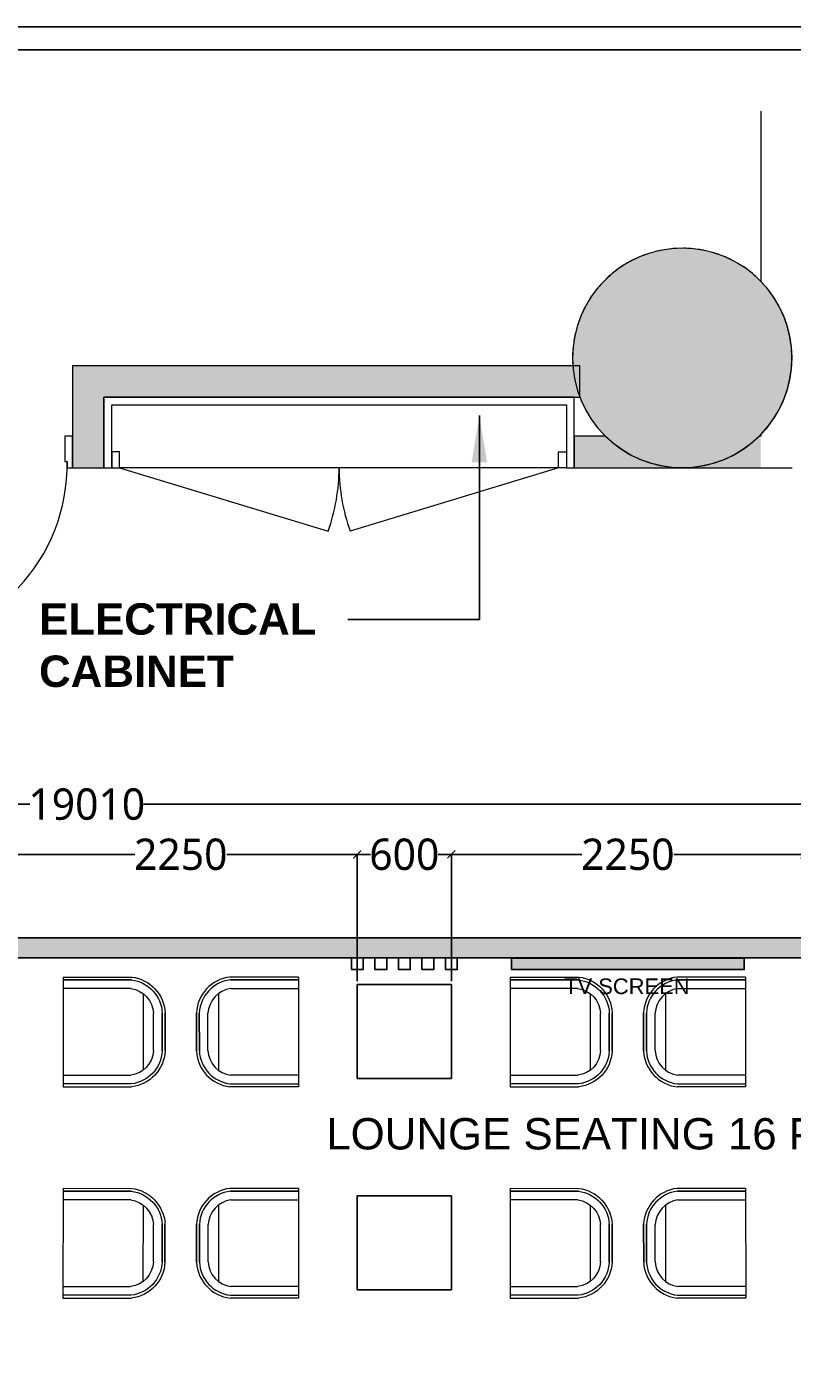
# Model space of a CAD drawing. Header units: millimetres. Extents: x 502444 to 745500, y -417645 to -375189.
# Tile 13 of 208: x 518281 to 523160, y -383778 to -375189. Entities that reach past the tile are written whole.
import ezdxf

# ---------------------------------------------------------------- set-up
doc = ezdxf.new("R2010")
doc.units = ezdxf.units.MM
doc.layers.get('Defpoints').update_dxf_attribs({"color": 251})
for name, color, linetype, lineweight in [('0FM-WS-TEXT', 7, 'Continuous', 25), ('A-DOOR', 31, 'Continuous', 9), ('A-FLOR', 192, 'Continuous', 9), ('A-GENM', 13, 'Continuous', 9), ('A-WALL', 113, 'Continuous', 9), ('A-WALL-PATT', 111, 'Continuous', 9), ('furniture', 7, 'Continuous', 20), ('G-ANNO-TEXT', 231, 'Continuous', 9), ('S-COLS', 52, 'Continuous', 9), ('Text', 7, 'Continuous', 25), ('Wall New', 1, 'Continuous', 50)]:
    doc.layers.add(name, color=color, linetype=linetype, lineweight=lineweight)
doc.layers.add('DIMENSIONS', color=7, linetype='Continuous', lineweight=25, true_color=0xcc0000)
doc.styles.add('Arial_1', font='arial.ttf', dxfattribs={"height": 500})
doc.styles.add('Arial_B_4', font='arialbd.ttf', dxfattribs={"height": 800})
doc.styles.add('RS75', font='@Malgun Gothic', dxfattribs={"height": 75})
doc.dimstyles.new('Diagonal_-_1_5mm', dxfattribs={"dimscale": 304.8, "dimtxt": 300, "dimasz": 0.984252, "dimexe": 0.656168, "dimexo": 0.656168, "dimgap": 0.328084, "dimtad": 1, "dimdec": 0, "dimzin": 0, "dimdsep": 46, "dimtxsty": 'Arial_1', "dimblk1": 'OBLIQUE', "dimblk2": 'OBLIQUE', "dimsah": 1, "dimcen": 0.09, "dimdle": 0.656168, "dimazin": 0, "dimtfac": 1, "dimtdec": 0, "dimtmove": 1, "dimatfit": 1, "dimfxl": 1, "dimtvp": 1, "dimtfill": 1, "dimtolj": 1, "dimtzin": 0, "dimarcsym": 2})
doc.dimstyles.new('DIM', dxfattribs={"dimtxt": 100, "dimasz": 50, "dimexe": 0, "dimexo": 20, "dimgap": 0, "dimtad": 0, "dimdec": 0, "dimrnd": 5, "dimzin": 0, "dimdsep": 46, "dimtxsty": 'Standard', "dimblk": 'OBLIQUE', "dimcen": 0, "dimdle": 10, "dimadec": 4, "dimazin": 0, "dimtfac": 1, "dimtdec": 0, "dimtofl": 0, "dimtmove": 1, "dimatfit": 3, "dimfxl": 1, "dimtolj": 1, "dimtzin": 0, "dimarcsym": 0})

# ---------------------------------------------------------------- blocks, each defined once
blk = doc.blocks.new('sheet format horizontal')
at = {"layer": 'Text'}
for points in [[(66770.91, -4572.61), (66770.91, -3464.93), (65208.79, -3464.93), (65208.79, -4572.61)], [(66770.91, -4572.61), (65208.79, -4572.61), (65208.79, -3464.93), (66770.91, -3464.93)], [(65217.44, -3473.58), (66762.26, -3473.58), (66762.26, -4563.96), (65217.44, -4563.96)]]:
    blk.add_lwpolyline(points, close=True, dxfattribs=at)
blk = doc.blocks.new('cabinet - cabinet-9148092-L1 - FFL - MEZZANINE LEVEL_EXTN')
at = {"layer": 'A-GENM'}
for p, q in [((-1400, 0), (-70.1, 404.8)), ((1400, 0), (70.1, 404.8)), ((-1450, -100), (-1450, 0)), ((-1450, 0), (-1400, 0)), ((-1400, 0), (1400, 0)), ((-1400, 0), (-1400, -100)), ((1450, 0), (1400, 0)), ((1400, 0), (1400, -100)), ((1450, -100), (1450, 0)), ((-1400, -100), (-1450, -100)), ((1400, -100), (1450, -100))]:
    blk.add_line(p, q, dxfattribs=at)
at = {"layer": 'A-GENM', "lineweight": 18}
for p, q in [((-1500, 0), (-1500, -450)), ((-1450, 0), (-1500, 0)), ((-1450, -400), (-1450, 0)), ((1500, 0), (1450, 0)), ((1450, 0), (1450, -400)), ((1500, -450), (1500, 0)), ((1450, -400), (-1450, -400)), ((-1500, -450), (1500, -450))]:
    blk.add_line(p, q, dxfattribs=at)
at = {"layer": 'A-GENM'}
for centre, start, end in [((-1203, 0), 0, 19.66112), ((1203, 0), 160.33888, 180)]:
    blk.add_arc(centre, 1203, start, end, dxfattribs=at)
blk = doc.blocks.new('acm_Single Swing Door_FR-2Hr_FD 01 - FD_1200 X 2400_Type 01-13524598-L1 - FFL - MEZZANINE LEVEL_EXTN')
at = {"layer": 'A-DOOR'}
for p, q in [((650, 1230), (610, 1230)), ((610, 100), (610, 1230)), ((650, 100), (650, 1230)), ((-480, 100), (-515, 100)), ((-515, 100), (-515, -100)), ((-480, 60), (-480, 100)), ((650, 100), (610, 100)), ((685, 100), (650, 100)), ((650, 100), (650, 60)), ((685, -100), (685, 100)), ((-465, 60), (-480, 60)), ((-465, -100), (-465, 60)), ((650, 60), (635, 60)), ((635, 60), (635, -100)), ((-515, -100), (-465, -100)), ((635, -100), (685, -100))]:
    blk.add_line(p, q, dxfattribs=at)
blk.add_arc((671.9, 79.6), 1152.1, 93.08124, 180.97536, dxfattribs=at)
blk = doc.blocks.new('_Oblique')
at = {"color": 0, "linetype": 'ByBlock', "lineweight": -2}
blk.add_line((-0.5, -0.5), (0.5, 0.5), dxfattribs=at)
blk = doc.blocks.new('_ArchTick')
at = {"color": 0, "linetype": 'ByBlock', "const_width": 0.15}
blk.add_lwpolyline([(-0.5, -0.5), (0.5, 0.5)], dxfattribs=at)
blk = doc.blocks.new('*D25')
at = {"layer": 'Defpoints', "color": 0, "lineweight": 25, "ltscale": 250, "transparency": 16777216}
for p in [(528166.6, -380148.3), (509158.2, -381000.9, 0), (528166.7, -380999.8, 0)]:
    blk.add_point(p, dxfattribs=at)
at = {"layer": 'DIMENSIONS', "color": 0, "lineweight": -2, "ltscale": 250, "transparency": 16777216}
for p, q in [((509148.2, -380149.4), (518299.8, -380148.8)), ((509158.2, -380980.9), (509158.2, -380149.4)), ((528176.6, -380148.3), (519025.1, -380148.8)), ((528166.7, -380979.8), (528166.6, -380148.3))]:
    blk.add_line(p, q, dxfattribs=at)
at = {"layer": 'DIMENSIONS', "color": 0, "lineweight": -2, "ltscale": 250, "transparency": 16777216, "xscale": 50, "yscale": 50, "zscale": 50}
for p, rotation in [((509158.2, -380149.4), 180.0032110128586), ((528166.6, -380148.3), 0.003211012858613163)]:
    blk.add_blockref('_ArchTick', p, dxfattribs=dict(at, rotation=rotation))
at = {"layer": 'DIMENSIONS', "color": 0, "ltscale": 250, "transparency": 16777216, "insert": (518662.4, -380148.8), "char_height": 75, "attachment_point": 5, "rotation": 0.00321, "style": 'RS75'}
blk.add_mtext('\\A1;{\\H2.6667x;19010}', dxfattribs=at)
blk = doc.blocks.new('DYHTU')
at = {"layer": 'furniture', "color": 9, "true_color": 0xc7c8ca}
for p, q in [((517358, -382569.1, 0), (516920.8, -382569.6, 0)), ((517358.1, -382587.4, 0), (516923, -382587.8, 0)), ((516923, -382587.8, 0), (517358.1, -382587.4, 0)), ((516926.6, -382643.1, 0), (517357.8, -382642.6, 0)), ((517358, -382569.1, 0), (517358.8, -383269.1, 0)), ((516847.8, -382675.8, 0), (516848.3, -383163.5, 0)), ((516708.1, -383041, 0), (516708, -382798.5, 0)), ((516708, -382798.5, 0), (516708.1, -383041, 0)), ((516726.3, -382799.4, 0), (516726.5, -383040.1, 0)), ((516726.5, -383040.1, 0), (516726.3, -382799.4, 0)), ((516781.7, -383038.6, 0), (516781.6, -382800.7, 0)), ((517358.7, -383195.6, 0), (516927.1, -383196, 0)), ((517358.8, -383269.1, 0), (516921.4, -383269.5, 0)), ((516923.6, -383251.2, 0), (517358.7, -383250.8, 0))]:
    blk.add_line(p, q, dxfattribs=at)
for centre, radius, start, end in [((516949.8, -382809.9, 0), 242.1, 96.87202, 177.29736), ((516949.8, -382809.9, 0), 223.7, 96.87202, 177.29736), ((516949.8, -382809.9, 0), 168.5, 97.91094, 176.87666), ((516949.9, -383029.1, 0), 242.1, 182.82153, 263.24687), ((516949.9, -383029.1, 0), 223.7, 182.82153, 263.24687), ((516949.9, -383029.1, 0), 168.5, 183.24223, 262.20795)]:
    blk.add_arc(centre, radius, start, end, dxfattribs=at)
blk = doc.blocks.new('*D119')
at = {"layer": 'Defpoints', "color": 0, "lineweight": 25, "ltscale": 250, "transparency": 16777216}
for p in [(520387.4, -380468.9), (518135.9, -381297.8, 0), (520387.4, -381297.8, 0)]:
    blk.add_point(p, dxfattribs=at)
at = {"layer": 'DIMENSIONS', "color": 0, "lineweight": -2, "ltscale": 250, "transparency": 16777216}
for p, q in [((518125.9, -380468.9), (518968.8, -380468.9)), ((518135.9, -381277.8), (518135.9, -380468.9)), ((520397.4, -380468.9), (519554.5, -380468.9)), ((520387.4, -381277.8), (520387.4, -380468.9))]:
    blk.add_line(p, q, dxfattribs=at)
at = {"layer": 'DIMENSIONS', "color": 0, "lineweight": -2, "ltscale": 250, "transparency": 16777216, "xscale": 50, "yscale": 50, "zscale": 50, "rotation": 180}
blk.add_blockref('_ArchTick', (518135.9, -380468.9), dxfattribs=at)
at = {"layer": 'DIMENSIONS', "color": 0, "lineweight": -2, "ltscale": 250, "transparency": 16777216, "xscale": 50, "yscale": 50, "zscale": 50}
blk.add_blockref('_ArchTick', (520387.4, -380468.9), dxfattribs=at)
at = {"layer": 'DIMENSIONS', "color": 0, "ltscale": 250, "transparency": 16777216, "insert": (519261.7, -380468.9), "char_height": 75, "attachment_point": 5, "style": 'RS75'}
blk.add_mtext('\\A1;{\\H2.6667x;2250}', dxfattribs=at)
blk = doc.blocks.new('*D150')
at = {"layer": 'Defpoints', "color": 0, "lineweight": 25, "ltscale": 250, "transparency": 16777216}
for p in [(523238.8, -380468.9), (520987.4, -381297.8, 0), (523238.8, -381297.8, 0)]:
    blk.add_point(p, dxfattribs=at)
at = {"layer": 'DIMENSIONS', "color": 0, "lineweight": -2, "ltscale": 250, "transparency": 16777216}
for p, q in [((520977.4, -380468.9), (521820.2, -380468.9)), ((520987.4, -381277.8), (520987.4, -380468.9)), ((523248.8, -380468.9), (522406, -380468.9)), ((523238.8, -381277.8), (523238.8, -380468.9))]:
    blk.add_line(p, q, dxfattribs=at)
at = {"layer": 'DIMENSIONS', "color": 0, "lineweight": -2, "ltscale": 250, "transparency": 16777216, "xscale": 50, "yscale": 50, "zscale": 50, "rotation": 180}
blk.add_blockref('_ArchTick', (520987.4, -380468.9), dxfattribs=at)
at = {"layer": 'DIMENSIONS', "color": 0, "lineweight": -2, "ltscale": 250, "transparency": 16777216, "xscale": 50, "yscale": 50, "zscale": 50}
blk.add_blockref('_ArchTick', (523238.8, -380468.9), dxfattribs=at)
at = {"layer": 'DIMENSIONS', "color": 0, "ltscale": 250, "transparency": 16777216, "insert": (522113.1, -380468.9), "char_height": 75, "attachment_point": 5, "style": 'RS75'}
blk.add_mtext('\\A1;{\\H2.6667x;2250}', dxfattribs=at)
blk = doc.blocks.new('*D152')
at = {"layer": 'Defpoints', "color": 0, "lineweight": 25, "ltscale": 250, "transparency": 16777216}
for p in [(520987.4, -380468.9), (520387.4, -381297.8, 0), (520987.4, -381277.8, 0)]:
    blk.add_point(p, dxfattribs=at)
at = {"layer": 'DIMENSIONS', "color": 0, "lineweight": -2, "ltscale": 250, "transparency": 16777216}
for p, q in [((520377.4, -380468.9), (520471.2, -380468.9)), ((520387.4, -381277.8), (520387.4, -380468.9)), ((520997.4, -380468.9), (520903.6, -380468.9)), ((520987.4, -381257.8), (520987.4, -380468.9))]:
    blk.add_line(p, q, dxfattribs=at)
at = {"layer": 'DIMENSIONS', "color": 0, "lineweight": -2, "ltscale": 250, "transparency": 16777216, "xscale": 50, "yscale": 50, "zscale": 50, "rotation": 180}
blk.add_blockref('_ArchTick', (520387.4, -380468.9), dxfattribs=at)
at = {"layer": 'DIMENSIONS', "color": 0, "lineweight": -2, "ltscale": 250, "transparency": 16777216, "xscale": 50, "yscale": 50, "zscale": 50}
blk.add_blockref('_ArchTick', (520987.4, -380468.9), dxfattribs=at)
at = {"layer": 'DIMENSIONS', "color": 0, "ltscale": 250, "transparency": 16777216, "insert": (520687.4, -380468.9), "char_height": 75, "attachment_point": 5, "style": 'RS75'}
blk.add_mtext('\\A1;{\\H2.6667x;600}', dxfattribs=at)

msp = doc.modelspace()

# ---------------------------------------------------------------- hatches: boundary and pattern name
at = {"layer": '0FM-WS-TEXT'}
h = msp.add_hatch(color=256, dxfattribs=at)
h.dxf.hatch_style = 1
h.paths.add_polyline_path([(528166.67837, -381000.88698), (509158.22797, -381000.88698), (509158.25442, -381127.88698), (528166.70481, -381127.88698)])
at = {"layer": '0FM-WS-TEXT', "true_color": 0x636466}
h = msp.add_hatch(color=251, dxfattribs=at)
h.dxf.hatch_style = 1
h.paths.add_polyline_path([(522854.85402, -381202.88698), (522854.85402, -381129.52248), (521371.38459, -381129.52248), (521371.38459, -381202.88698)])
at = {"layer": 'A-WALL-PATT'}
for points in [[(518771.56482, -378000.88698), (518771.56482, -377350.88698), (518571.56482, -377350.88698), (518571.56482, -378000.88698)], [(518771.56482, -377550.88698), (521807.62082, -377550.88698), (521807.62082, -377350.88698), (518771.56482, -377350.88698)], [(522960.32734, -378000.88698), (522960.32734, -377800.88698), (522949.58658, -377800.88698), (522881.12745, -377859.661), (522805.67698, -377909.14097), (522718.15685, -377950.62046), (522638.91164, -377977.09848), (522550.36747, -377994.44695), (522460.32734, -378000.26198), (522370.28721, -377994.44695), (522281.74304, -377977.09848), (522196.16593, -377948.50479), (522114.9777, -377909.14097), (522039.52723, -377859.661), (521971.06809, -377800.88698), (521771.56482, -377800.88698), (521771.56482, -378000.88698), (522718.15685, -378000.88698)]]:
    msp.add_hatch(color=256, dxfattribs=at).paths.add_polyline_path(points, flags=0)
at = {"layer": 'S-COLS', "lineweight": 5}
msp.add_hatch(color=251, dxfattribs=at).paths.add_polyline_path([(522460.32734, -378000.88698), (522551.69567, -377994.89838), (522641.50067, -377977.03506), (522728.20574, -377947.60265), (522810.32734, -377907.10476), (522886.46034, -377856.23432), (522955.30209, -377795.86172), (523015.67468, -377727.01998), (523066.54512, -377650.88698), (523107.04301, -377568.76538), (523136.47542, -377482.06031), (523154.33874, -377392.25531), (523160.32734, -377300.88698), (523154.33874, -377209.51864), (523136.47542, -377119.71365), (523107.04301, -377033.00857), (523066.54512, -376950.88698), (523015.67468, -376874.75398), (522955.30209, -376805.91223), (522886.46034, -376745.53964), (522810.32734, -376694.66919), (522718.15685, -376650.76017), (522641.50067, -376624.7389), (522551.69567, -376606.87557), (522460.32734, -376600.88698), (522368.959, -376606.87557), (522279.15401, -376624.7389), (522192.44894, -376654.1713), (522110.32734, -376694.66919), (522034.19434, -376745.53964), (521965.35259, -376805.91223), (521904.98, -376874.75398), (521854.10956, -376950.88698), (521813.61167, -377033.00857), (521784.17926, -377119.71365), (521766.31594, -377209.51864), (521760.32734, -377300.88698), (521766.31594, -377392.25531), (521784.17926, -377482.06031), (521813.61167, -377568.76538), (521854.10956, -377650.88698), (521904.98, -377727.01998), (521965.35259, -377795.86172), (522034.19434, -377856.23432), (522110.32734, -377907.10476), (522192.44894, -377947.60265), (522279.15401, -377977.03506), (522368.959, -377994.89838)], flags=0)

# ---------------------------------------------------------------- linework, layer by layer
at = {"layer": '0FM-WS-TEXT', "elevation": 0}
for points in [[(513758.20217, -381000.88698), (528166.67837, -381000.88698), (528166.70481, -381127.88698), (513758.19692, -381127.88698)], [(520349.89302, -381202.88698), (520349.89302, -381127.88698), (520424.89302, -381127.88698), (520424.89302, -381202.88698)], [(520499.89302, -381202.88698), (520499.89302, -381127.88698), (520574.89302, -381127.88698), (520574.89302, -381202.88698)], [(520649.89302, -381202.88698), (520649.89302, -381127.88698), (520724.89302, -381127.88698), (520724.89302, -381202.88698)], [(520799.89302, -381202.88698), (520799.89302, -381127.88698), (520874.89302, -381127.88698), (520874.89302, -381202.88698)], [(520949.89302, -381202.88698), (520949.89302, -381127.88698), (521024.89302, -381127.88698), (521024.89302, -381202.88698)], [(521371.38459, -381129.52248), (521371.38459, -381202.88698), (522854.85402, -381202.88698), (522854.85402, -381129.52248)], [(520987.39302, -381297.80796), (520987.39302, -381897.80796), (520387.39302, -381897.80796), (520387.39302, -381297.80796)], [(520987.39302, -382646.16941), (520987.39302, -383246.16941), (520387.39302, -383246.16941), (520387.39302, -382646.16941)]]:
    msp.add_lwpolyline(points, close=True, dxfattribs=at)
at = {"layer": 'A-FLOR'}
for start, end in [(107.676591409, 111.554607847), (100.237825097, 104.127413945), (92.796562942, 96.700277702), (85.35201067, 89.273193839), (77.902997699, 81.84615757), (70.447724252, 74.419164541), (122.548713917, 126.409192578), (115.113419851, 118.98186524), (62.983272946, 66.992210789), (55.504581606, 59.565292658), (129.982772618, 133.836597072), (48.002028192, 52.138406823), (44.415308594, 44.711550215), (137.415822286, 141.264086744), (152.27955464, 156.119358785), (144.848037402, 148.691670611), (159.710482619, 163.547162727), (167.140908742, 170.975095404), (174.57090416, 178.403171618), (182.000527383, 184.096043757)]:
    msp.add_arc((522460.32734, -377300.88698, 0), 700, start, end, dxfattribs=at)
at = {"layer": 'A-WALL', "color": 130, "lineweight": 18}
for p, q in [((522960.32734, -375726.07546, 0), (522960.32734, -376812.26807, 0)), ((518571.56482, -377350.88698, 0), (518571.56482, -378000.88698, 0)), ((521807.62082, -377350.88698, 0), (518571.56482, -377350.88698, 0)), ((521807.62082, -377550.88698, 0), (521807.62082, -377350.88698, 0)), ((518771.56482, -378000.88698, 0), (518771.56482, -377550.88698, 0)), ((518771.56482, -377550.88698, 0), (521807.62082, -377550.88698, 0)), ((521971.06809, -377800.88698, 0), (521771.56482, -377800.88698, 0)), ((521771.56482, -377800.88698, 0), (521771.56482, -378000.88698, 0)), ((522960.32734, -377800.88698, 0), (522949.58658, -377800.88698, 0)), ((522960.32734, -377789.50589, 0), (522960.32734, -377800.88698, 0)), ((518571.56482, -378000.88698, 0), (518771.56482, -378000.88698, 0)), ((521771.56482, -378000.88698, 0), (523160.32734, -378000.88698, 0))]:
    msp.add_line(p, q, dxfattribs=at)
for centre, start, end in [((522459.07734, -377300.88698, 0), 315.731075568, 44.268924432), ((522460.32734, -377300.26198, 0), 225.657835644, 314.342164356)]:
    msp.add_arc(centre, 700, start, end, dxfattribs=at)
at = {"layer": 'S-COLS', "color": 250}
for start, end in [(0, 180), (180, 0)]:
    msp.add_arc((522460.32734, -377300.88698, 0), 700, start, end, dxfattribs=at)

# ---------------------------------------------------------------- block references
at = {"layer": '0FM-WS-TEXT', "xscale": -1}
for p in [(1035869.70163, 1318.30814), (1038721.15421, 1318.30814), (1035868.97537, -30), (1038720.42795, -30)]:
    msp.add_blockref('DYHTU', p, dxfattribs=at)
at = {"layer": '0FM-WS-TEXT'}
for p in [(2653.63183, 1318.30734), (5505.08441, 1318.30734), (2654.35809, -30.06024), (5505.81067, -30.06024)]:
    msp.add_blockref('DYHTU', p, dxfattribs=at)
at = {"layer": 'A-DOOR', "rotation": 180}
msp.add_blockref('acm_Single Swing Door_FR-2Hr_FD 01 - FD_1200 X 2400_Type 01-13524598-L1 - FFL - MEZZANINE LEVEL_EXTN', (518056.56482, -377900.88698, 0), dxfattribs=at)
at = {"layer": 'A-GENM', "rotation": 180}
msp.add_blockref('cabinet - cabinet-9148092-L1 - FFL - MEZZANINE LEVEL_EXTN', (520271.56482, -378000.88698, 0), dxfattribs=at)
at = {"layer": 'Wall New', "color": 5, "true_color": 0x0000ff, "xscale": 16.94267598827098, "yscale": 16.94267598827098, "zscale": 16.94267598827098}
msp.add_blockref('sheet format horizontal', (-602366.9876, -316483.49216, 2803.51127), dxfattribs=at)

# ---------------------------------------------------------------- texts
at = {"layer": 'G-ANNO-TEXT', "color": 7, "attachment_point": 1, "style": 'Arial_B_4'}
for s, insert, char_height, width in [('ELECTRICAL  CABINET', (518357.87566, -378866.30634, 0), 200, 2180.3460574), ('\\pxqc;{\\fArial|b0|i0|c0|p34;TV SCREEN}', (519611.97243, -381259.88392, 0), 100, 4989.57663), ('{\\fArial|b0|i0|c0|p34;LOUNGE SEATING 16 PAX}', (520189.60355, -382151.01086, 0), 200, 4989.57663)]:
    msp.add_mtext(s, dxfattribs=dict(at, insert=insert, char_height=char_height, width=width))

# ---------------------------------------------------------------- dimensions: what is measured, and where the dimension line sits
at = {"layer": 'DIMENSIONS', "color": 252, "ltscale": 250, "true_color": 0x939598}
dim = msp.add_aligned_dim(p1=(509158.24119, -381000.88698, 0), p2=(528166.67815, -380999.82169, 0), distance=851.5311, text='{\\H2.6667x;19010}', dimstyle='DIM', override={"dimtxt": 60, "dimtxsty": 'RS75', "dimblk1": 'ArchTick', "dimblk2": 'ArchTick', "dimsah": 1}, dxfattribs=at)
dim.commit()
dim.dimension.update_dxf_attribs({"geometry": '*D25', "text_midpoint": (518662.41195, -380148.82324)})
for base, p1, p2, picture, middle in [((520387.39302, -380468.88568, 0), (518135.94044, -381297.80796, 0), (520387.39302, -381297.80796, 0), '*D119', (519261.66673, -380468.88568, 0)), ((520987.39302, -380468.88568), (520387.39302, -381297.80796, 0), (520987.39302, -381277.80796, 0), '*D152', (520687.39302, -380468.88568)), ((523238.8456, -380468.88568, 0), (520987.39302, -381297.80796, 0), (523238.8456, -381297.80796, 0), '*D150', (522113.11931, -380468.88568, 0))]:
    dim = msp.add_linear_dim(base=base, p1=p1, p2=p2, text='{\\H2.6667x;<>}', dimstyle='DIM', override={"dimtxt": 60, "dimtxsty": 'RS75', "dimblk1": 'ArchTick', "dimblk2": 'ArchTick', "dimsah": 1}, dxfattribs=at)
    dim.commit()
    dim.dimension.update_dxf_attribs({"geometry": picture, "text_midpoint": middle})

# ---------------------------------------------------------------- leaders
msp.add_leader([(521166.25668, -377667.08722, 0), (521166.25668, -378970.61215, 0), (520326.41748, -378970.61215, 0)], dimstyle='Diagonal_-_1_5mm', override={"dimgap": 0.328084, "dimtad": 0, "dimfxl": 0.984252, "dimfxlon": 1})

doc.saveas('drawing.dxf')
